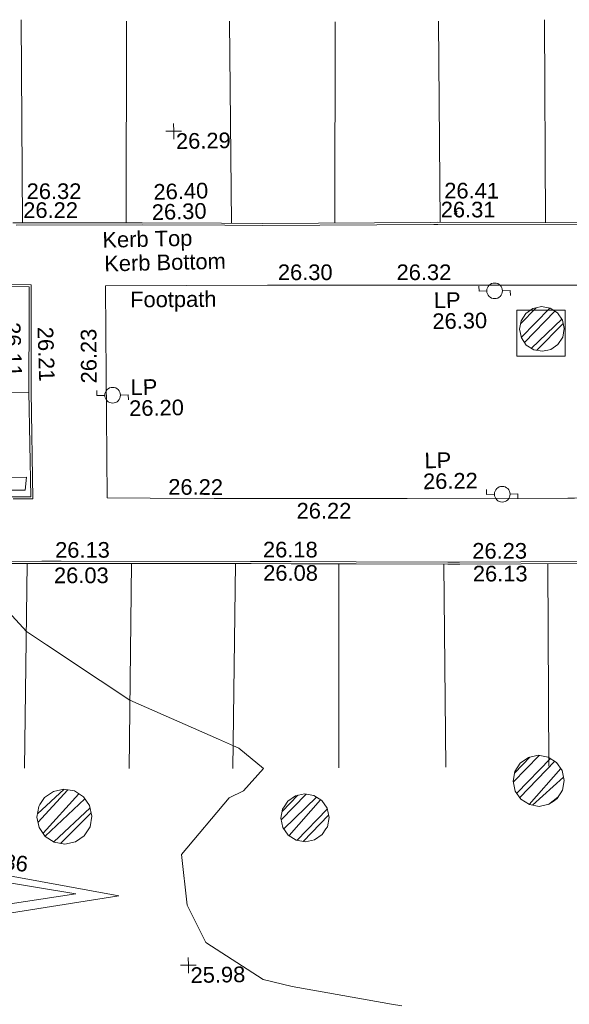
# Model space of a CAD drawing. Header units: millimetres. Extents: x -290717 to 520720, y -103372 to 287762.
# Tile 215 of 256: x 14791 to 27953, y -46039 to -22431. Entities that reach past the tile are written whole.
import ezdxf

# ---------------------------------------------------------------- set-up
doc = ezdxf.new("R2010")
doc.units = ezdxf.units.MM
doc.linetypes.add('IMPORT-HIDDEN2 _3_', pattern=[4762.5, 3175, -1587.5])
doc.linetypes.add('IMPORT-UG_ELEC_STREET LIGHTING_QLB2 _2_', pattern=[2700, 1500, -300.0000000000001, 0, -250, 150, -300.0000000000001, 0, -200])
for name, color, linetype, lineweight, true_color in [('00_TOPO_FURN_LAMP_POST', 7, 'Continuous', 9, 0x666666), ('00_UAV_CONCRETE', 9, 'Continuous', 9, 0x808080), ('00_UAV_FOOTPATH', 7, 'Continuous', 9, 0xa50000), ('00_UAV_FURN_LAMP_POST', 7, 'Continuous', 9, 0xa50000), ('00_UAV_KERB_BOTTOM', 1, 'Continuous', 9, 0xff0000), ('00_UAV_KERB_TOP', 7, 'Continuous', 9, 0xa500a5), ('00_UAV_LEVEL_SPOT', 7, 'Continuous', 9, 0x666666), ('00_UAV_ROAD_MARKING_WHITE_CONTINUOUS', 7, 'Continuous', 9, 0x999999), ('00_UAV_SERV_GULLY', 7, 'Continuous', 9, 0x5252a5), ('01_DTM_CONTOUR_MNR', 7, 'Continuous', 9, 0xa5a552), ('12333-PUM-2D-U-0001-C01 - Rev2_REVIT IMPORT_dwg', 7, 'Continuous', 9, 0x767676), ('PUM-CHAMBER EXTENTS', 6, 'IMPORT-HIDDEN2 _3_', 9, 0xff00ff)]:
    doc.layers.add(name, color=color, linetype=linetype, lineweight=lineweight, true_color=true_color)
doc.layers.add('GEN-TEXT', color=7, linetype='Continuous', lineweight=9)
doc.styles.add('Swis721 Lt BT_2', font='swissl.ttf', dxfattribs={"height": 375})
pattern_1 = [(45, (-533641079.65, -725615854.3560001), (-265.1650429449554, 265.1650429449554), []), (45, (-533640902.873, -725615854.3560001), (-265.1650429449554, 265.1650429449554), [])]

# ---------------------------------------------------------------- blocks, each defined once
blk = doc.blocks.new('12333-PUM-2D-U-0001-C01 - Rev2_REVIT IMPORT_dwg_MSL_Lamp_Post_SYM-2077240-Site Location Plan Existing')
at = {"layer": '00_TOPO_FURN_LAMP_POST', "color": 254, "true_color": 0xcccccc, "flags": 128}
for points in [[(-500.1060478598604, 0), (-1000.212095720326, 0), (-1000.212095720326, 316.7338303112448)], [(500.1060478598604, 0), (1000.21209571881, 0), (1000.21209571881, -316.7338303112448)]]:
    blk.add_lwpolyline(points, dxfattribs=at)
at = {"layer": '00_TOPO_FURN_LAMP_POST', "color": 254, "true_color": 0xcccccc}
blk.add_circle((0, 0), 500.1060478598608, dxfattribs=at)
blk = doc.blocks.new('12333-PUM-2D-U-0001-C01 - Rev2_REVIT IMPORT_dwg_UAV-2077255-Site Location Plan Existing')
at = {"layer": '00_UAV_LEVEL_SPOT', "color": 254, "true_color": 0xcccccc, "flags": 128}
for points in [[(0, -500.0000000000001), (0, 0), (-500.0000000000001, 0)], [(500.0000000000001, 0), (0, 0), (0, 500.0000000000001)]]:
    blk.add_lwpolyline(points, dxfattribs=at)
blk = doc.blocks.new('12333-PUM-2D-U-0001-C01 - Rev2_REVIT IMPORT_dwg_MGS62954_T2_Galway_ITM_3d_Rev1-2077680-Site Location Plan Existing')
at = {"layer": '00_UAV_CONCRETE', "color": 254, "true_color": 0xcccccc, "flags": 128}
blk.add_lwpolyline([(533928137.8331284, 725525562.3232089), (533929294.8331283, 725525543.3232087), (533929276.719399, 725524440.2924328), (533928119.7193988, 725524459.2924329)], close=True, dxfattribs=at)
at = {"layer": '00_UAV_FOOTPATH', "color": 254, "true_color": 0xcccccc, "flags": 128}
blk.add_lwpolyline([(533934278.8331282, 725520969.3232088), (533929438.8331282, 725521036.3232087), (533929279.4545127, 725521038.870083), (533925433.8331283, 725521100.3232088), (533924280.1262257, 725521120.53304), (533920809.8331283, 725521181.3232088), (533919281.0596596, 725521214.7390225), (533918247.8331283, 725521237.3232087), (533918288.3765398, 725525203.5604309), (533918299.8331282, 725526324.3232089), (533922178.1285617, 725526270.1942079), (533922383.8331282, 725526267.3232088), (533927177.3662339, 725526185.2990123), (533927292.8331283, 725526183.3232087), (533932176.5432797, 725526097.156439), (533934320.8331282, 725526059.3232088), (533934290.8331282, 725523461.3232088), (533934289.5954804, 725523204.3049932)], close=True, dxfattribs=at)
at = {"layer": '00_UAV_KERB_BOTTOM', "color": 254, "true_color": 0xcccccc, "flags": 128}
for points in [[(533931072.8331282, 725519445.3232087), (533926669.2536276, 725519501.6349671), (533926380.8331282, 725519505.3232088), (533924183.2730071, 725519549.6178728), (533922632.4961414, 725519581.6509308), (533921670.5280442, 725519599.9824462), (533917122.4961414, 725519686.6509306), (533916671.6931701, 725519694.0260305), (533913699.4961414, 725519742.6509308)], [(533915853.3016317, 725521306.5126872), (533916421.4961414, 725521295.6509306), (533916423.4961414, 725523822.6509306), (533916458.43883, 725525726.2678394), (533916469.4961415, 725526328.6509308), (533915307.4961415, 725526355.6509309)], [(533916106.4498062, 725527867.0402197), (533919206.0335726, 725527815.6020405), (533921104.8776206, 725527774.1511829), (533922092.0335726, 725527752.6020404), (533926104.3215831, 725527707.6062075), (533926283.0335726, 725527705.6020405), (533930266.0335725, 725527624.6020405)]]:
    blk.add_lwpolyline(points, dxfattribs=at)
at = {"layer": '00_UAV_KERB_TOP', "color": 254, "true_color": 0xcccccc, "flags": 128}
for points in [[(533931073.5129456, 725519495.3185871), (533926659.1189617, 725519551.7686545), (533926381.6566113, 725519555.3167664), (533924184.2931054, 725519599.6074673), (533922633.4887553, 725519631.641093), (533921660.394874, 725519650.1846244), (533917123.3814062, 725519736.6431388), (533916661.5585179, 725519744.1985232), (533913649.9342459, 725519793.46845)], [(533915999.0148069, 725521253.7180607), (533916471.4558213, 725521244.6867533), (533916473.4957781, 725523822.1722863), (533916509.2705104, 725525771.1174804), (533916520.4008976, 725526377.4816136), (533915309.3775268, 725526405.620711)], [(533916188.0950115, 725527815.6784177), (533919205.0731353, 725527765.6110947), (533921186.5335782, 725527722.3567606), (533922091.2075961, 725527702.6081594), (533926185.9977437, 725527656.6871055), (533926282.2449054, 725527655.6077409), (533930265.0169612, 725527574.6123765)]]:
    blk.add_lwpolyline(points, dxfattribs=at)
at = {"layer": '00_UAV_ROAD_MARKING_WHITE_CONTINUOUS', "color": 254, "true_color": 0xcccccc}
for p, q in [((533916392.0335729, 725532736.6020406), (533916338.3918473, 725527863.1910981)), ((533918817.5431361, 725527822.0491127), (533918912.0335726, 725532654.6020403)), ((533921376.0335727, 725532610.6020406), (533921343.346684, 725527768.9455174)), ((533923816.298944, 725527733.265254), (533923911.0335726, 725532552.6020408)), ((533926386.0335726, 725532524.6020404), (533926337.4178097, 725527704.4960591)), ((533928864.6370002, 725527653.1014436), (533928923.0335726, 725532516.6020408)), ((533911773.8331282, 725523855.3232089), (533916423.4795744, 725523801.7185454)), ((533916309.9438012, 725519699.9442209), (533916157.8331284, 725514795.3232092)), ((533918665.8331283, 725514736.3232089), (533918804.8771087, 725519654.5910394)), ((533921296.0325201, 725519607.118931), (533921150.8331282, 725514693.323209)), ((533923683.8331283, 725514665.323209), (533923773.1535867, 725519558.0893556)), ((533926282.2762955, 725519507.3097495), (533926248.8331283, 725514636.323209)), ((533928713.8331284, 725514618.3232088), (533928777.7384515, 725519474.6722455))]:
    blk.add_line(p, q, dxfattribs=at)
at = {"layer": '00_UAV_ROAD_MARKING_WHITE_CONTINUOUS', "color": 254, "true_color": 0xcccccc, "flags": 128}
for points in [[(533918364.4961414, 725511694.6509311), (533914620.4961413, 725511163.6509309), (533914612.9048029, 725512382.0607325), (533914612.4961414, 725512447.6509309)], [(533917338.4961414, 725511761.6509306), (533915276.4961414, 725511480.6509308), (533915255.4961414, 725512137.6509308)]]:
    blk.add_lwpolyline(points, close=True, dxfattribs=at)
at = {"layer": '00_UAV_SERV_GULLY', "color": 254, "true_color": 0xcccccc}
for p, q in [((533915874.0000001, 725521764.6000001), (533916331.2000001, 725521764.6000001)), ((533916293.1000001, 725521459.8000001), (533916331.2000001, 725521764.6000001)), ((533916293.1000001, 725521459.8000001), (533915874.0000001, 725521459.8000001))]:
    blk.add_line(p, q, dxfattribs=at)
at = {"layer": '01_DTM_CONTOUR_MNR', "color": 254, "true_color": 0xcccccc, "flags": 128}
blk.add_lwpolyline([(533925091.5651854, 725508936.3124045), (533924848.9198056, 725508978.9083953), (533922971.4672557, 725509346.7423662), (533922478.7493688, 725509441.9721706), (533921782.2460271, 725509628.7645273), (533920426.4569234, 725510534.6324774), (533919997.544131, 725511439.7203294), (533919881.0016988, 725512660.5021336), (533921046.1391113, 725513994.132045), (533921389.5129493, 725514155.0877469), (533921880.9074214, 725514684.2220759), (533921298.4871998, 725515180.6097347), (533921170.0000001, 725515240.0000001), (533920812.3819727, 725515402.5895389), (533918710.0000001, 725516380.0000001), (533918005.4743253, 725516862.1948969), (533916736.5946231, 725517737.0288609), (533916260.0000001, 725518070.0000001), (533915498.192221, 725518928.3196018)], dxfattribs=at)
at = {"xscale": 0.375, "yscale": 0.375, "zscale": 0.375}
for name, p in [('12333-PUM-2D-U-0001-C01 - Rev2_REVIT IMPORT_dwg_UAV-2077255-Site Location Plan Existing', (533920000.0000001, 725530000)), ('12333-PUM-2D-U-0001-C01 - Rev2_REVIT IMPORT_dwg_MSL_Lamp_Post_SYM-2077240-Site Location Plan Existing', (533927616.8331282, 725526038.3232088)), ('12333-PUM-2D-U-0001-C01 - Rev2_REVIT IMPORT_dwg_MSL_Lamp_Post_SYM-2077240-Site Location Plan Existing', (533918424.8331282, 725523696.3232088)), ('12333-PUM-2D-U-0001-C01 - Rev2_REVIT IMPORT_dwg_MSL_Lamp_Post_SYM-2077240-Site Location Plan Existing', (533927712.8331282, 725521160.3232089)), ('12333-PUM-2D-U-0001-C01 - Rev2_REVIT IMPORT_dwg_UAV-2077255-Site Location Plan Existing', (533920000.0000001, 725510000))]:
    blk.add_blockref(name, p, dxfattribs=at)
at = {"layer": '00_UAV_FOOTPATH', "color": 251, "true_color": 0x666666, "char_height": 375, "attachment_point": 1, "line_spacing_factor": 1.005061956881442, "style": 'Swis721 Lt BT_2'}
for s, insert, width, rotation in [('26.30', (533922436.2462663, 725526761.2416754), 1495.902363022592, 359.0568579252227), ('26.32', (533925278.9186791, 725526712.8590269), 1495.902363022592, 358.99271564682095), ('Footpath', (533918885.9828835, 725526169.1559385), 2436.183848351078, 359.3994399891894), ('26.23', (533917674.1957985, 725523991.1020906), 1495.902363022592, 89.41433521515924), ('26.22', (533919722.9643567, 725521663.1121604), 1495.902363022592, 358.7478326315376), ('26.22', (533922785.058279, 725521037.3020176), 1495.902363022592, 358.9964352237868)]:
    blk.add_mtext(s, dxfattribs=dict(at, insert=insert, width=width, rotation=rotation))
at = {"layer": '00_UAV_FURN_LAMP_POST', "color": 251, "true_color": 0x666666, "char_height": 375, "attachment_point": 1, "line_spacing_factor": 1.005061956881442, "style": 'Swis721 Lt BT_2'}
for s, insert, width in [('LP', (533926155.5364298, 725526023.4783685), 707.5855621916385), ('26.30', (533926112.7916026, 725525521.5644507), 1495.902363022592), ('LP', (533918857.5883024, 725524065.2951694), 707.5855621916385), ('26.20', (533918814.8434752, 725523563.3812516), 1495.902363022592), ('LP', (533925864.2227482, 725522188.2862037), 707.5855621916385), ('26.22', (533925821.4779211, 725521686.372286), 1495.902363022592)]:
    blk.add_mtext(s, dxfattribs=dict(at, insert=insert, width=width))
at = {"layer": '00_UAV_KERB_BOTTOM', "color": 251, "true_color": 0x666666, "char_height": 375, "attachment_point": 1, "line_spacing_factor": 1.005061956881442, "style": 'Swis721 Lt BT_2'}
for s, insert, width, rotation in [('26.22', (533916364.6326859, 725528358.0534226), 1495.902363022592, 359.04925296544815), ('26.30', (533919437.1635278, 725528251.7809387), 1495.902363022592, 0.6562258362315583), ('26.31', (533926363.5399671, 725528198.0735296), 1495.902363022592, 358.9283540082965), ('Kerb Bottom', (533918278.0831888, 725527040.5573246), 3414.456504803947, 0.29977532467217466), ('26.11', (533916245.145215, 725525488.1410906), 1495.902363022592, 270.870495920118), ('26.03', (533916948.0745984, 725519589.1353872), 1495.902363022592, 359.0627293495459), ('26.08', (533921959.3694762, 725519561.5763625), 1495.902363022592, 358.9082887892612), ('26.13', (533926979.3513505, 725519456.3852092), 1495.902363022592, 358.96703489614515)]:
    blk.add_mtext(s, dxfattribs=dict(at, insert=insert, width=width, rotation=rotation))
at = {"layer": '00_UAV_KERB_TOP', "color": 251, "true_color": 0x666666, "char_height": 375, "attachment_point": 1, "line_spacing_factor": 1.005061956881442, "style": 'Swis721 Lt BT_2'}
for s, insert, width, rotation in [('26.32', (533916454.6268252, 725528809.785243), 1495.902363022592, 359.04925296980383), ('26.40', (533919485.9780598, 725528738.106992), 1495.902363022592, 0.6562258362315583), ('26.41', (533926455.373771, 725528650.0269988), 1495.902363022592, 358.8852623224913), ('Kerb Top', (533918244.1884596, 725527609.7109815), 2493.170605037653, 0.29977532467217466), ('26.21', (533917028.5041916, 725525367.5917284), 1495.902363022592, 270.870495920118), ('26.13', (533916986.0302268, 725520198.8290907), 1495.902363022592, 359.0627293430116), ('26.18', (533921964.1366822, 725520120.1622915), 1495.902363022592, 358.9082887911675), ('26.23', (533926976.0471188, 725520002.7760427), 1495.902363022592, 358.96240926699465)]:
    blk.add_mtext(s, dxfattribs=dict(at, insert=insert, width=width, rotation=rotation))
at = {"layer": '00_UAV_LEVEL_SPOT', "char_height": 375, "width": 1495.902363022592, "attachment_point": 1, "line_spacing_factor": 1.005061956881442, "style": 'Swis721 Lt BT_2'}
for s, insert in [('26.29', (533920048.475159, 725529946.7845222)), ('25.98', (533920048.475159, 725509946.7845222))]:
    blk.add_mtext(s, dxfattribs=dict(at, insert=insert))
at = {"layer": '00_UAV_ROAD_MARKING_WHITE_CONTINUOUS', "color": 251, "true_color": 0x666666, "insert": (533914924.2797718, 725512841.1881584), "char_height": 375, "width": 1495.902363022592, "attachment_point": 1, "rotation": 352.64071906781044, "line_spacing_factor": 1.005061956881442, "style": 'Swis721 Lt BT_2'}
blk.add_mtext('25.86', dxfattribs=at)
blk = doc.blocks.new('12333-PUM-2D-U-0001-C01 - Rev2_REVIT IMPORT_dwg-1620468-Site Location Plan Existing')
at = {"layer": 'PUM-CHAMBER EXTENTS', "true_color": 0xffaaff}
h = blk.add_hatch(dxfattribs=at)
h.set_pattern_fill('FP_3', color=211, style=0, pattern_type=2)
h.set_pattern_definition(pattern_1)
h.paths.add_polyline_path([(287651.8501528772, -91284.76895124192), (287856.9350921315, -91243.97502047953), (288030.7977085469, -91127.80373427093), (288146.9689947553, -90953.94111785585), (288187.7629255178, -90748.85617860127), (288146.9689947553, -90543.7712393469), (288030.7977085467, -90369.90862293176), (287856.9350921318, -90253.7373367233), (287651.8501528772, -90212.94340596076), (287446.7652136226, -90253.73733672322), (287272.9025972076, -90369.90862293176), (287156.731310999, -90543.7712393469), (287115.9373802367, -90748.85617860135), (287156.731310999, -90953.94111785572), (287272.9025972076, -91127.80373427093), (287446.7652136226, -91243.97502047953), (287633.2061010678, -91281.06041876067)])
h = blk.add_hatch(dxfattribs=at)
h.set_pattern_fill('FP_3', color=211, style=0, pattern_type=2)
h.set_pattern_definition(pattern_1)
h.paths.add_polyline_path([(287387.3501528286, -102193.9395742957), (287621.9670110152, -102147.2713795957), (287820.8655792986, -102014.3716051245), (287953.7653537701, -101815.4730368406), (288000.4335484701, -101580.8561786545), (287953.7653537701, -101346.2393204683), (287820.8655792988, -101147.3407521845), (287621.9670110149, -101014.4409777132), (287387.3501528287, -100967.7727830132), (287152.7332946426, -101014.4409777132), (286953.8347263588, -101147.3407521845), (286820.9349518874, -101346.2393204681), (286774.2667571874, -101580.8561786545), (286820.9349518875, -101815.4730368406), (286953.8347263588, -102014.3716051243), (287152.7332946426, -102147.2713795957)])
h = blk.add_hatch(dxfattribs=at)
h.set_pattern_fill('FP_3', color=211, style=0, pattern_type=2)
h.set_pattern_definition(pattern_1)
h.paths.add_polyline_path([(276012.8501529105, -102900.5343741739), (276265.4894107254, -102850.2813013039), (276479.6666317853, -102707.1726574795), (276622.7752756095, -102492.9954364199), (276673.0283484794, -102240.3561786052), (276622.7752756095, -101987.7169207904), (276479.6666317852, -101773.5396997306), (276265.4894107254, -101630.4310559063), (276012.8501529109, -101580.1779830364), (275760.210895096, -101630.4310559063), (275546.033674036, -101773.5396997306), (275402.9250302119, -101987.7169207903), (275352.671957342, -102240.3561786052), (275402.925030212, -102492.9954364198), (275546.0336740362, -102707.1726574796), (275760.210895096, -102850.2813013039)])
h = blk.add_hatch(dxfattribs=at)
h.set_pattern_fill('FP_3', color=211, style=0, pattern_type=2)
h.set_pattern_definition(pattern_1)
h.paths.add_polyline_path([(281774.3501529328, -102947.3370810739), (281994.7685016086, -102903.4931454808), (282181.6301548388, -102778.6361805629), (282306.4871197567, -102591.7745273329), (282350.3310553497, -102371.3561786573), (282306.4871197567, -102150.9378299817), (282181.6301548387, -101964.0761767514), (281994.7685016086, -101839.2192118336), (281774.3501529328, -101795.3752762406), (281553.9318042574, -101839.2192118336), (281363.3959706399, -101969.574976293), (281242.2131861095, -102150.9378299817), (281198.3692505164, -102371.3561786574), (281242.2131861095, -102591.7745273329), (281367.0701510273, -102778.636180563), (281553.9318042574, -102903.4931454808)])
at = {"layer": 'GEN-TEXT', "color": 253, "true_color": 0xaaaaaa}
for p, q in [((285598.9948138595, -87960.7115177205), (285669.7054919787, -87890.00083960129)), ((285669.7054919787, -87960.7115177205), (285598.9948138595, -87890.00083960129))]:
    blk.add_line(p, q, dxfattribs=at)
at = {"layer": 'PUM-CHAMBER EXTENTS', "color": 211, "linetype": 'Continuous', "true_color": 0xffaaff, "flags": 128}
for points in [[(288187.7629255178, -90748.85617860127), (288146.9689947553, -90543.77123934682), (288030.7977085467, -90369.90862293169), (287856.9350921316, -90253.73733672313), (287651.8501528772, -90212.9434059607), (287518.1755247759, -90239.53294265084), (287446.7652136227, -90253.73733672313), (287272.9025972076, -90369.90862293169), (287156.731310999, -90543.77123934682), (287115.9373802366, -90748.85617860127), (287156.731310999, -90953.94111785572), (287272.9025972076, -91127.80373427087), (287446.7652136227, -91243.97502047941), (287651.8501528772, -91284.76895124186), (287785.5247809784, -91258.17941455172), (287856.9350921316, -91243.97502047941), (288030.7977085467, -91127.80373427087), (288146.9689947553, -90953.94111785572)], [(288000.43354847, -101580.8561786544), (287953.7653537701, -101346.2393204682), (287820.8655792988, -101147.3407521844), (287621.9670110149, -101014.4409777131), (287387.3501528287, -100967.7727830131), (287152.7332946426, -101014.4409777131), (287052.8947962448, -101081.15092956), (286953.8347263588, -101147.3407521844), (286820.9349518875, -101346.2393204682), (286774.2667571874, -101580.8561786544), (286820.9349518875, -101815.4730368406), (286953.8347263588, -102014.3716051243), (287152.7332946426, -102147.2713795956), (287387.3501528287, -102193.9395742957), (287621.9670110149, -102147.2713795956), (287721.8055094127, -102080.5614276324), (287820.8655792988, -102014.3716051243), (287953.7653537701, -101815.4730368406)], [(276673.0283484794, -102240.356178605), (276622.7752756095, -101987.7169207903), (276479.6666317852, -101773.5396997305), (276265.4894107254, -101630.4310559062), (276012.8501529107, -101580.1779830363), (275760.210895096, -101630.4310559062), (275546.0336740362, -101773.5396997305), (275434.6515556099, -101940.2348200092), (275402.925030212, -101987.7169207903), (275352.671957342, -102240.356178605), (275402.925030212, -102492.9954364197), (275546.0336740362, -102707.1726574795), (275760.210895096, -102850.2813013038), (276012.8501529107, -102900.5343741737), (276265.4894107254, -102850.2813013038), (276479.6666317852, -102707.1726574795), (276591.0487500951, -102540.4775373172), (276622.7752756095, -102492.9954364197)], [(282350.3310553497, -102371.3561786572), (282306.4871197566, -102150.9378299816), (282181.6301548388, -101964.0761767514), (281994.7685016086, -101839.2192118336), (281774.350152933, -101795.3752762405), (281553.9318042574, -101839.2192118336), (281367.0701510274, -101964.0761767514), (281276.726550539, -102099.2849299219), (281242.2131861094, -102150.9378299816), (281198.3692505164, -102371.3561786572), (281242.2131861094, -102591.7745273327), (281367.0701510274, -102778.6361805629), (281553.9318042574, -102903.4931454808), (281774.350152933, -102947.3370810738), (281994.7685016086, -102903.4931454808), (282181.6301548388, -102778.6361805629), (282271.9737553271, -102643.4274273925), (282306.4871197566, -102591.7745273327)]]:
    blk.add_lwpolyline(points, close=True, dxfattribs=at)
blk.add_blockref('12333-PUM-2D-U-0001-C01 - Rev2_REVIT IMPORT_dwg_MGS62954_T2_Galway_ITM_3d_Rev1-2077680-Site Location Plan Existing', (-533641079.6498471, -725615854.3561786))

msp = doc.modelspace()

# ---------------------------------------------------------------- block references
at = {"layer": '12333-PUM-2D-U-0001-C01 - Rev2_REVIT IMPORT_dwg', "color": 254, "linetype": 'IMPORT-UG_ELEC_STREET LIGHTING_QLB2 _2_', "true_color": 0xffd4d4, "rotation": 0.9999999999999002}
msp.add_blockref('12333-PUM-2D-U-0001-C01 - Rev2_REVIT IMPORT_dwg-1620468-Site Location Plan Existing', (-261895.0770586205, 55869.5817132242), dxfattribs=at)

doc.saveas('drawing.dxf')
